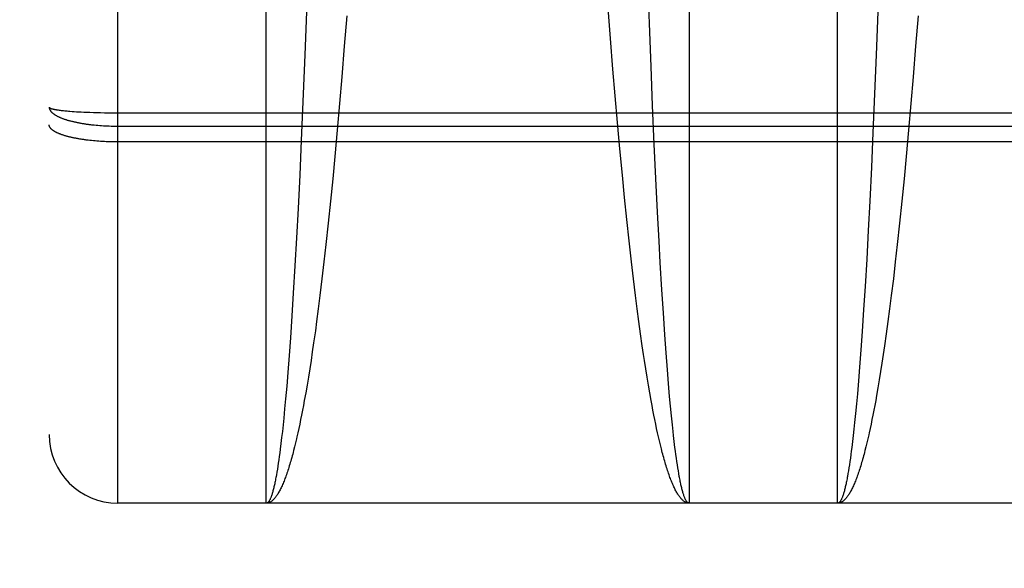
# Model space of a CAD drawing. Header units: inches. Extents: x 0 to 210, y 0 to 136.
# Tile 5 of 93: x 63.423 to 63.854, y 37.429 to 37.669. Entities that reach past the tile are written whole.
import ezdxf

# ---------------------------------------------------------------- set-up
doc = ezdxf.new("R2010")
doc.units = ezdxf.units.IN
doc.header["$LTSCALE"] = 11.549409
doc.header["$MEASUREMENT"] = 0
doc.linetypes.add('HIDDEN', pattern=[0.2, 0.1, -0.1])
doc.layers.get('0').update_dxf_attribs({"linetype": 'CONTINUOUS'})
for name, color, linetype in [('02___PRT_ALL_AXES', 7, 'CONTINUOUS'), ('DEFAULT_2', 8, 'HIDDEN'), ('DIMENSIONS', 7, 'CONTINUOUS')]:
    doc.layers.add(name, color=color, linetype=linetype)
doc.styles.get("Standard").update_dxf_attribs({"font": 'arial.ttf'})
doc.dimstyles.new('DIMSTYLE_1', dxfattribs={"dimtxt": 0.926423, "dimasz": 1.235231, "dimexe": 0.09, "dimexo": 0.07, "dimgap": 0.0375, "dimtad": 0, "dimtih": 1, "dimtoh": 1, "dimzin": 4, "dimdsep": 46, "dimtxsty": 'Standard', "dimblk": '_FILLED', "dimblk1": '_FILLED', "dimblk2": '_FILLED', "dimcen": 0.09, "dimazin": 1, "dimtfac": 1, "dimtofl": 0, "dimtmove": 0, "dimatfit": 3, "dimldrblk": '_FILLED', "dimfxl": 0, "dimtolj": 1, "dimtzin": 4, "dimarcsym": 0})

# ---------------------------------------------------------------- blocks, each defined once
blk = doc.blocks.new('_FILLED')
at = {"color": 0, "linetype": 'ByBlock'}
blk.add_solid([(0, 0), (-1, 0.2), (-1, -0.2)], dxfattribs=at)
blk = doc.blocks.new('*D13')
at = {"layer": 'DIMENSIONS', "color": 2, "linetype": 'Continuous'}
for p, q in [((62.9358, 76.15688), (60.56498, 76.15688)), ((66.5608, 76.15688), (69.03127, 76.15688))]:
    blk.add_line(p, q, dxfattribs=at)
at = {"layer": 'DIMENSIONS', "color": 2, "linetype": 'Continuous', "xscale": 1.2352309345, "yscale": 1.2352309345, "zscale": 1.2352309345}
blk.add_blockref('_FILLED', (62.9358, 76.15688), dxfattribs=at)
at = {"layer": 'DIMENSIONS', "color": 2, "linetype": 'Continuous', "xscale": 1.2352309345, "yscale": 1.2352309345, "zscale": 1.2352309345, "rotation": 180}
blk.add_blockref('_FILLED', (66.5608, 76.15688), dxfattribs=at)
at = {"layer": 'DIMENSIONS', "color": 2, "linetype": 'Continuous', "insert": (60.10177, 76.62009), "char_height": 0.926423, "width": 2.5175292, "attachment_point": 3, "line_spacing_factor": 0.9}
blk.add_mtext('3.63', dxfattribs=at)

msp = doc.modelspace()

# ---------------------------------------------------------------- linework, layer by layer
at = {"layer": '02___PRT_ALL_AXES', "color": 8, "linetype": 'HIDDEN'}
for p, q in [((63.5308, 37.45741), (63.4658, 37.45741)), ((63.7808, 37.45741), (63.7158, 37.45741))]:
    msp.add_line(p, q, dxfattribs=at)
at = {"layer": 'DEFAULT_2', "color": 8, "linetype": 'HIDDEN'}
for p, q in [((63.4658, 37.45741), (63.4658, 39.24241)), ((63.4358, 39.21241), (63.4358, 37.48741)), ((63.5308, 37.45741), (63.5308, 38.2682)), ((63.7158, 38.2682), (63.7158, 37.45741)), ((63.7808, 37.45741), (63.7808, 38.2682)), ((63.69842, 37.66717), (63.69774, 37.68589)), ((63.54838, 37.6723), (63.54767, 37.65348)), ((63.68141, 37.66058), (63.6804, 37.67385)), ((63.79838, 37.6723), (63.79767, 37.65348)), ((63.56596, 37.67054), (63.56493, 37.65725)), ((63.81596, 37.67054), (63.81493, 37.65725)), ((63.69914, 37.64834), (63.69842, 37.66717)), ((63.68248, 37.64724), (63.68141, 37.66058)), ((63.56493, 37.65725), (63.56386, 37.6439)), ((63.81493, 37.65725), (63.81386, 37.6439)), ((63.54767, 37.65348), (63.54698, 37.63638)), ((63.79767, 37.65348), (63.79698, 37.63638)), ((63.68345, 37.63556), (63.68248, 37.64724)), ((63.69984, 37.63127), (63.69914, 37.64834)), ((63.56386, 37.6439), (63.56288, 37.63222)), ((63.81386, 37.6439), (63.81288, 37.63222)), ((63.54698, 37.63638), (63.54626, 37.61942)), ((63.68446, 37.62391), (63.68345, 37.63556)), ((63.79698, 37.63638), (63.79626, 37.61942)), ((63.44018, 37.62931), (63.44063, 37.62925)), ((63.44063, 37.62925), (63.4411, 37.6292)), ((63.4411, 37.6292), (63.44158, 37.62914)), ((63.44158, 37.62914), (63.44209, 37.62908)), ((63.44209, 37.62908), (63.44261, 37.62903)), ((63.44261, 37.62903), (63.44316, 37.62898)), ((63.44316, 37.62898), (63.44372, 37.62893)), ((63.44372, 37.62893), (63.4443, 37.62888)), ((63.4443, 37.62888), (63.44489, 37.62883)), ((63.56288, 37.63222), (63.56186, 37.6206)), ((63.70058, 37.61438), (63.69984, 37.63127)), ((63.81288, 37.63222), (63.81186, 37.6206)), ((63.44489, 37.62883), (63.44581, 37.62876)), ((63.44581, 37.62876), (63.44677, 37.62869)), ((63.44677, 37.62869), (63.44776, 37.62863)), ((63.44776, 37.62863), (63.44879, 37.62857)), ((63.44879, 37.62857), (63.44984, 37.62852)), ((63.44984, 37.62852), (63.45093, 37.62846)), ((63.45093, 37.62846), (63.45203, 37.62841)), ((63.45203, 37.62841), (63.45355, 37.62835)), ((63.45355, 37.62835), (63.45511, 37.6283)), ((63.45511, 37.6283), (63.45669, 37.62826)), ((63.45669, 37.62826), (63.45831, 37.62822)), ((63.45831, 37.62822), (63.45995, 37.62819)), ((63.45995, 37.62819), (63.46161, 37.62817)), ((63.46161, 37.62817), (63.46328, 37.62815)), ((63.46328, 37.62815), (63.46496, 37.62814)), ((63.46496, 37.62814), (64.03165, 37.62814)), ((63.45629, 37.62274), (63.4571, 37.62267)), ((63.4571, 37.62267), (63.4579, 37.6226)), ((63.4579, 37.6226), (63.45872, 37.62255)), ((63.45872, 37.62255), (63.45954, 37.6225)), ((63.45954, 37.6225), (63.46036, 37.62245)), ((63.46036, 37.62245), (63.46119, 37.62241)), ((63.46119, 37.62241), (63.46203, 37.62238)), ((63.46203, 37.62238), (63.46286, 37.62235)), ((63.46286, 37.62235), (63.4637, 37.62233)), ((63.4637, 37.62233), (63.46454, 37.62232)), ((63.46454, 37.62232), (63.46538, 37.62231)), ((63.46538, 37.62231), (64.0308, 37.62231)), ((63.56186, 37.6206), (63.5608, 37.60907)), ((63.6855, 37.61235), (63.68446, 37.62391)), ((63.81186, 37.6206), (63.8108, 37.60907)), ((63.45355, 37.61606), (63.45279, 37.61614)), ((63.45433, 37.61597), (63.45355, 37.61606)), ((63.45511, 37.6159), (63.45433, 37.61597)), ((63.54611, 37.61606), (63.54541, 37.60102)), ((63.54626, 37.61942), (63.54611, 37.61606)), ((63.79626, 37.61942), (63.79557, 37.60435)), ((63.4559, 37.61582), (63.45511, 37.6159)), ((63.4567, 37.61576), (63.4559, 37.61582)), ((63.4575, 37.6157), (63.4567, 37.61576)), ((63.45831, 37.61564), (63.4575, 37.6157)), ((63.45913, 37.61559), (63.45831, 37.61564)), ((63.45995, 37.61555), (63.45913, 37.61559)), ((63.46078, 37.61551), (63.45995, 37.61555)), ((63.46161, 37.61548), (63.46078, 37.61551)), ((63.46245, 37.61545), (63.46161, 37.61548)), ((63.46328, 37.61543), (63.46245, 37.61545)), ((63.46412, 37.61542), (63.46328, 37.61543)), ((63.46496, 37.61541), (63.46412, 37.61542)), ((63.4658, 37.61541), (63.46496, 37.61541)), ((64.03122, 37.61541), (63.4658, 37.61541)), ((63.68659, 37.60085), (63.6855, 37.61235)), ((63.70127, 37.59936), (63.70058, 37.61438)), ((63.5608, 37.60907), (63.55987, 37.59922)), ((63.8108, 37.60907), (63.80987, 37.59922)), ((63.79557, 37.60435), (63.79485, 37.5895)), ((63.54541, 37.60102), (63.54469, 37.58625)), ((63.55987, 37.59922), (63.5589, 37.58949)), ((63.68755, 37.5911), (63.68659, 37.60085)), ((63.702, 37.58464), (63.70127, 37.59936)), ((63.80987, 37.59922), (63.8089, 37.58949)), ((63.68853, 37.58151), (63.68755, 37.5911)), ((63.54469, 37.58625), (63.54402, 37.57349)), ((63.5589, 37.58949), (63.55791, 37.57993)), ((63.79485, 37.5895), (63.79419, 37.57664)), ((63.8089, 37.58949), (63.80791, 37.57993)), ((63.68954, 37.57211), (63.68853, 37.58151)), ((63.70267, 37.57192), (63.702, 37.58464)), ((63.55791, 37.57993), (63.5569, 37.57056)), ((63.80791, 37.57993), (63.8069, 37.57056)), ((63.54402, 37.57349), (63.54333, 37.56113)), ((63.79419, 37.57664), (63.79351, 37.56418)), ((63.5569, 37.57056), (63.55603, 37.56292)), ((63.69057, 37.56292), (63.68954, 37.57211)), ((63.70319, 37.56265), (63.70267, 37.57192)), ((63.8069, 37.57056), (63.80603, 37.56292)), ((63.54333, 37.56113), (63.54262, 37.54925)), ((63.55603, 37.56292), (63.55516, 37.55545)), ((63.69145, 37.55545), (63.69057, 37.56292)), ((63.7039, 37.55071), (63.70319, 37.56265)), ((63.79351, 37.56418), (63.7928, 37.55217)), ((63.80603, 37.56292), (63.80516, 37.55545)), ((63.55516, 37.55545), (63.55426, 37.54816)), ((63.69235, 37.54816), (63.69145, 37.55545)), ((63.7928, 37.55217), (63.79217, 37.54208)), ((63.80516, 37.55545), (63.80426, 37.54816)), ((63.54262, 37.54925), (63.54199, 37.53928)), ((63.55426, 37.54816), (63.55354, 37.54246)), ((63.69307, 37.54246), (63.69235, 37.54816)), ((63.70453, 37.54068), (63.7039, 37.55071)), ((63.80426, 37.54816), (63.80354, 37.54246)), ((63.54199, 37.53928), (63.54134, 37.52974)), ((63.55354, 37.54246), (63.5528, 37.53691)), ((63.69381, 37.53691), (63.69307, 37.54246)), ((63.70518, 37.53108), (63.70453, 37.54068)), ((63.79217, 37.54208), (63.79153, 37.53242)), ((63.80354, 37.54246), (63.8028, 37.53691)), ((63.5528, 37.53691), (63.55225, 37.53283)), ((63.69455, 37.53149), (63.69381, 37.53691)), ((63.8028, 37.53691), (63.80206, 37.53149)), ((63.55225, 37.53283), (63.5515, 37.52752)), ((63.6953, 37.52621), (63.69455, 37.53149)), ((63.70574, 37.52322), (63.70518, 37.53108)), ((63.79153, 37.53242), (63.79096, 37.5245)), ((63.80206, 37.53149), (63.80131, 37.52621)), ((63.54134, 37.52974), (63.54077, 37.52194)), ((63.5515, 37.52752), (63.55093, 37.52363)), ((63.69587, 37.52236), (63.6953, 37.52621)), ((63.80131, 37.52621), (63.80074, 37.52236)), ((63.54077, 37.52194), (63.54019, 37.51451)), ((63.55093, 37.52363), (63.55036, 37.51984)), ((63.69625, 37.51984), (63.69587, 37.52236)), ((63.70632, 37.51572), (63.70574, 37.52322)), ((63.79096, 37.5245), (63.79039, 37.51695)), ((63.80074, 37.52236), (63.80016, 37.51859)), ((63.55036, 37.51984), (63.54978, 37.51613)), ((63.69683, 37.51613), (63.69625, 37.51984)), ((63.79039, 37.51695), (63.7899, 37.51094)), ((63.80016, 37.51859), (63.79959, 37.51492)), ((63.54019, 37.51451), (63.53971, 37.50861)), ((63.54978, 37.51613), (63.5492, 37.51252)), ((63.69741, 37.51252), (63.69683, 37.51613)), ((63.7068, 37.50977), (63.70632, 37.51572)), ((63.79959, 37.51492), (63.799, 37.51134)), ((63.53971, 37.50861), (63.53921, 37.50299)), ((63.54861, 37.509), (63.54802, 37.50559)), ((63.5492, 37.51252), (63.54861, 37.509)), ((63.698, 37.509), (63.69741, 37.51252)), ((63.69859, 37.50559), (63.698, 37.509)), ((63.70729, 37.50409), (63.7068, 37.50977)), ((63.7899, 37.51094), (63.78941, 37.5052)), ((63.799, 37.51134), (63.79841, 37.50785)), ((63.54802, 37.50559), (63.54743, 37.50227)), ((63.69918, 37.50227), (63.69859, 37.50559)), ((63.70769, 37.49975), (63.70729, 37.50409)), ((63.78941, 37.5052), (63.78902, 37.50082)), ((63.79782, 37.50447), (63.79743, 37.50227)), ((63.79841, 37.50785), (63.79782, 37.50447)), ((63.53921, 37.50299), (63.53882, 37.4987)), ((63.54703, 37.50011), (63.54663, 37.49801)), ((63.54743, 37.50227), (63.54703, 37.50011)), ((63.69958, 37.50011), (63.69918, 37.50227)), ((63.69998, 37.49801), (63.69958, 37.50011)), ((63.70809, 37.4956), (63.70769, 37.49975)), ((63.78902, 37.50082), (63.78862, 37.49662)), ((63.79703, 37.50011), (63.79663, 37.49801)), ((63.79743, 37.50227), (63.79703, 37.50011)), ((63.53882, 37.4987), (63.53842, 37.4946)), ((63.54623, 37.49594), (63.54582, 37.49393)), ((63.54663, 37.49801), (63.54623, 37.49594)), ((63.70038, 37.49594), (63.69998, 37.49801)), ((63.70078, 37.49393), (63.70038, 37.49594)), ((63.7085, 37.49165), (63.70809, 37.4956)), ((63.78862, 37.49662), (63.78821, 37.49262)), ((63.79623, 37.49594), (63.79582, 37.49393)), ((63.79663, 37.49801), (63.79623, 37.49594)), ((63.53811, 37.49165), (63.53781, 37.48881)), ((63.53842, 37.4946), (63.53811, 37.49165)), ((63.54542, 37.49197), (63.54501, 37.49005)), ((63.54582, 37.49393), (63.54542, 37.49197)), ((63.70119, 37.49197), (63.70078, 37.49393)), ((63.7016, 37.49005), (63.70119, 37.49197)), ((63.7088, 37.48881), (63.7085, 37.49165)), ((63.78821, 37.49262), (63.78791, 37.48974)), ((63.79542, 37.49197), (63.79501, 37.49005)), ((63.79582, 37.49393), (63.79542, 37.49197)), ((63.53781, 37.48881), (63.5375, 37.48609)), ((63.54501, 37.49005), (63.5446, 37.48818)), ((63.702, 37.48818), (63.7016, 37.49005)), ((63.70241, 37.48637), (63.702, 37.48818)), ((63.70901, 37.48698), (63.7088, 37.48881)), ((63.70931, 37.48434), (63.70901, 37.48698)), ((63.7876, 37.48698), (63.78729, 37.48434)), ((63.78791, 37.48974), (63.7876, 37.48698)), ((63.7944, 37.48727), (63.79399, 37.48548)), ((63.53719, 37.48348), (63.53688, 37.48099)), ((63.5375, 37.48609), (63.53719, 37.48348)), ((63.54358, 37.48374), (63.54317, 37.48205)), ((63.54399, 37.48548), (63.54358, 37.48374)), ((63.70282, 37.4846), (63.70241, 37.48637)), ((63.70324, 37.48289), (63.70282, 37.4846)), ((63.70365, 37.48123), (63.70324, 37.48289)), ((63.70962, 37.4818), (63.70931, 37.48434)), ((63.78729, 37.48434), (63.78699, 37.4818)), ((63.79358, 37.48374), (63.79317, 37.48205)), ((63.79399, 37.48548), (63.79358, 37.48374)), ((63.53667, 37.47939), (63.53647, 37.47785)), ((63.53688, 37.48099), (63.53667, 37.47939)), ((63.70406, 37.47962), (63.70365, 37.48123)), ((63.70983, 37.48018), (63.70962, 37.4818)), ((63.71004, 37.47861), (63.70983, 37.48018)), ((63.71025, 37.47709), (63.71004, 37.47861)), ((63.78657, 37.47861), (63.78636, 37.47709)), ((63.78678, 37.48018), (63.78657, 37.47861)), ((63.78699, 37.4818), (63.78678, 37.48018)), ((63.53605, 37.47492), (63.53584, 37.47354)), ((63.53626, 37.47636), (63.53605, 37.47492)), ((63.53647, 37.47785), (63.53626, 37.47636)), ((63.71046, 37.47563), (63.71025, 37.47709)), ((63.71066, 37.47422), (63.71046, 37.47563)), ((63.71087, 37.47287), (63.71066, 37.47422)), ((63.78594, 37.47422), (63.78573, 37.47287)), ((63.78615, 37.47563), (63.78594, 37.47422)), ((63.78636, 37.47709), (63.78615, 37.47563)), ((63.53563, 37.47221), (63.53542, 37.47094)), ((63.53584, 37.47354), (63.53563, 37.47221)), ((63.71109, 37.47157), (63.71087, 37.47287)), ((63.7113, 37.47032), (63.71109, 37.47157)), ((63.71151, 37.46913), (63.7113, 37.47032)), ((63.78552, 37.47157), (63.78531, 37.47032)), ((63.78573, 37.47287), (63.78552, 37.47157)), ((63.7158, 37.45741), (63.5308, 37.45741)), ((63.9658, 37.45741), (63.7808, 37.45741))]:
    msp.add_line(p, q, dxfattribs=at)
for points in [[(63.4358, 37.63057), (63.43581, 37.63054), (63.43582, 37.63051), (63.43583, 37.63047), (63.43585, 37.63044), (63.43588, 37.6304), (63.43591, 37.63037), (63.43595, 37.63034), (63.43599, 37.6303), (63.43604, 37.63027), (63.4361, 37.63023), (63.43616, 37.6302), (63.43623, 37.63017), (63.4363, 37.63013), (63.43638, 37.6301), (63.43647, 37.63007), (63.43656, 37.63003), (63.43665, 37.63), (63.43676, 37.62997), (63.43686, 37.62993), (63.43698, 37.6299), (63.4371, 37.62987), (63.43722, 37.62984), (63.43735, 37.6298), (63.43749, 37.62977), (63.43763, 37.62974), (63.43778, 37.62971), (63.43793, 37.62968), (63.43809, 37.62964), (63.43825, 37.62961), (63.43842, 37.62958), (63.4386, 37.62955), (63.43878, 37.62952), (63.43896, 37.62949), (63.43915, 37.62946), (63.43935, 37.62943), (63.43955, 37.6294), (63.43975, 37.62937), (63.44018, 37.62931)], [(63.4358, 37.63057), (63.43581, 37.63046), (63.43582, 37.63034), (63.43583, 37.63023), (63.43585, 37.63011), (63.43588, 37.63), (63.43591, 37.62988), (63.43595, 37.62976), (63.43599, 37.62965), (63.43604, 37.62953), (63.4361, 37.62942), (63.43616, 37.62931), (63.43623, 37.62919), (63.4363, 37.62908), (63.43638, 37.62896), (63.43647, 37.62885), (63.43656, 37.62874), (63.43665, 37.62862), (63.43676, 37.62851), (63.43686, 37.6284), (63.43698, 37.62829), (63.4371, 37.62818), (63.43722, 37.62807), (63.43735, 37.62796), (63.43749, 37.62785), (63.43763, 37.62774), (63.43778, 37.62763), (63.43793, 37.62752), (63.43809, 37.62741), (63.43825, 37.62731), (63.43842, 37.6272), (63.4386, 37.62709), (63.43878, 37.62699), (63.43896, 37.62689), (63.43915, 37.62678), (63.43935, 37.62668), (63.43955, 37.62658), (63.43975, 37.62648), (63.43996, 37.62638), (63.44018, 37.62628), (63.4404, 37.62618), (63.44063, 37.62608), (63.44086, 37.62598), (63.4411, 37.62589), (63.44134, 37.62579), (63.44158, 37.6257), (63.44183, 37.62561), (63.44209, 37.62551), (63.44235, 37.62542), (63.44261, 37.62533), (63.44288, 37.62524), (63.44316, 37.62516), (63.44344, 37.62507), (63.44372, 37.62498), (63.444, 37.6249), (63.4443, 37.62482), (63.44459, 37.62473), (63.44489, 37.62465), (63.44519, 37.62457), (63.4455, 37.62449), (63.44581, 37.62441), (63.44613, 37.62434), (63.44645, 37.62426), (63.44677, 37.62419), (63.4471, 37.62412), (63.44743, 37.62404), (63.44776, 37.62397), (63.4481, 37.6239), (63.44844, 37.62384), (63.44879, 37.62377), (63.44914, 37.62371), (63.44949, 37.62364), (63.44984, 37.62358), (63.4502, 37.62352), (63.45056, 37.62346), (63.45093, 37.6234), (63.45129, 37.62334), (63.45166, 37.62329), (63.45203, 37.62323), (63.45241, 37.62318), (63.45279, 37.62313), (63.45317, 37.62308), (63.45355, 37.62303), (63.45394, 37.62299), (63.45432, 37.62294), (63.45471, 37.6229), (63.45511, 37.62286), (63.4555, 37.62282), (63.45629, 37.62274)], [(63.45279, 37.61614), (63.45204, 37.61624), (63.45166, 37.61629), (63.4513, 37.61634), (63.45093, 37.61639), (63.45056, 37.61644), (63.4502, 37.61649), (63.44985, 37.61655), (63.44949, 37.61661), (63.44914, 37.61666), (63.44879, 37.61672), (63.44845, 37.61678), (63.44811, 37.61684), (63.44777, 37.6169), (63.44743, 37.61697), (63.4471, 37.61703), (63.44677, 37.6171), (63.44645, 37.61717), (63.44613, 37.61723), (63.44582, 37.6173), (63.4455, 37.61737), (63.4452, 37.61744), (63.44489, 37.61752), (63.44459, 37.61759), (63.4443, 37.61766), (63.44401, 37.61774), (63.44372, 37.61782), (63.44344, 37.61789), (63.44316, 37.61797), (63.44289, 37.61805), (63.44262, 37.61813), (63.44235, 37.61821), (63.44209, 37.61829), (63.44184, 37.61838), (63.44159, 37.61846), (63.44134, 37.61854), (63.4411, 37.61863), (63.44086, 37.61872), (63.44063, 37.6188), (63.4404, 37.61889), (63.44018, 37.61898), (63.43997, 37.61907), (63.43976, 37.61916), (63.43955, 37.61925), (63.43935, 37.61934), (63.43915, 37.61943), (63.43896, 37.61953), (63.43878, 37.61962), (63.4386, 37.61972), (63.43842, 37.61981), (63.43825, 37.61991), (63.43809, 37.62), (63.43793, 37.6201), (63.43778, 37.62019), (63.43763, 37.62029), (63.43749, 37.62039), (63.43735, 37.62049), (63.43722, 37.62059), (63.4371, 37.62069), (63.43698, 37.62079), (63.43686, 37.62089), (63.43676, 37.62099), (63.43665, 37.62109), (63.43656, 37.62119), (63.43647, 37.62129), (63.43638, 37.62139), (63.4363, 37.6215), (63.43623, 37.6216), (63.43616, 37.6217), (63.4361, 37.6218), (63.43604, 37.62191), (63.43599, 37.62201), (63.43595, 37.62211), (63.43591, 37.62222), (63.43588, 37.62232), (63.43585, 37.62242), (63.43583, 37.62253), (63.43582, 37.62263), (63.43581, 37.62273), (63.4358, 37.62284)], [(63.5446, 37.48818), (63.5442, 37.48637), (63.54399, 37.48548)], [(63.79501, 37.49005), (63.7946, 37.48818), (63.7944, 37.48727)], [(63.54317, 37.48205), (63.54275, 37.48042), (63.54254, 37.47962), (63.54234, 37.47883), (63.54213, 37.47806), (63.54192, 37.4773), (63.54171, 37.47656), (63.5415, 37.47583), (63.54129, 37.47511), (63.54108, 37.4744), (63.54087, 37.47371), (63.54066, 37.47304), (63.54045, 37.47237), (63.54024, 37.47172), (63.54003, 37.47109), (63.53982, 37.47047), (63.53961, 37.46986), (63.5394, 37.46927), (63.53919, 37.46869), (63.53897, 37.46812), (63.53876, 37.46757), (63.53855, 37.46703), (63.53834, 37.46651), (63.53812, 37.466), (63.53791, 37.46551), (63.5377, 37.46503), (63.53748, 37.46456), (63.53727, 37.46411), (63.53706, 37.46367), (63.53684, 37.46325), (63.53663, 37.46284), (63.53641, 37.46245), (63.5362, 37.46207), (63.53598, 37.4617), (63.53577, 37.46136), (63.53555, 37.46102), (63.53534, 37.4607), (63.53512, 37.46039), (63.53491, 37.4601), (63.53469, 37.45983), (63.53448, 37.45957), (63.53426, 37.45932), (63.53405, 37.45909), (63.53383, 37.45887), (63.53362, 37.45867), (63.5334, 37.45848), (63.53318, 37.45831), (63.53297, 37.45815), (63.53275, 37.45801), (63.53253, 37.45789), (63.53232, 37.45777), (63.5321, 37.45768), (63.53189, 37.45759), (63.53167, 37.45753), (63.53145, 37.45747), (63.53124, 37.45744), (63.53102, 37.45741), (63.5308, 37.45741)], [(63.7158, 37.45741), (63.71559, 37.45741), (63.71537, 37.45744), (63.71516, 37.45747), (63.71494, 37.45753), (63.71472, 37.45759), (63.71451, 37.45768), (63.71429, 37.45777), (63.71407, 37.45789), (63.71386, 37.45801), (63.71364, 37.45815), (63.71343, 37.45831), (63.71321, 37.45848), (63.71299, 37.45867), (63.71278, 37.45887), (63.71256, 37.45909), (63.71235, 37.45932), (63.71213, 37.45957), (63.71192, 37.45983), (63.7117, 37.4601), (63.71148, 37.46039), (63.71127, 37.4607), (63.71105, 37.46102), (63.71084, 37.46136), (63.71062, 37.4617), (63.71041, 37.46207), (63.7102, 37.46245), (63.70998, 37.46284), (63.70977, 37.46325), (63.70955, 37.46367), (63.70934, 37.46411), (63.70913, 37.46456), (63.70891, 37.46503), (63.7087, 37.46551), (63.70849, 37.466), (63.70827, 37.46651), (63.70806, 37.46703), (63.70785, 37.46757), (63.70763, 37.46812), (63.70742, 37.46869), (63.70721, 37.46927), (63.707, 37.46986), (63.70679, 37.47047), (63.70658, 37.47109), (63.70637, 37.47172), (63.70616, 37.47237), (63.70594, 37.47304), (63.70573, 37.47371), (63.70552, 37.4744), (63.70532, 37.47511), (63.70511, 37.47583), (63.7049, 37.47656), (63.70469, 37.4773), (63.70448, 37.47806), (63.70427, 37.47883), (63.70406, 37.47962)], [(63.79317, 37.48205), (63.79275, 37.48042), (63.79254, 37.47962), (63.79234, 37.47883), (63.79213, 37.47806), (63.79192, 37.4773), (63.79171, 37.47656), (63.7915, 37.47583), (63.79129, 37.47511), (63.79108, 37.4744), (63.79087, 37.47371), (63.79066, 37.47304), (63.79045, 37.47237), (63.79024, 37.47172), (63.79003, 37.47109), (63.78982, 37.47047), (63.78961, 37.46986), (63.7894, 37.46927), (63.78919, 37.46869), (63.78897, 37.46812), (63.78876, 37.46757), (63.78855, 37.46703), (63.78834, 37.46651), (63.78812, 37.466), (63.78791, 37.46551), (63.7877, 37.46503), (63.78748, 37.46456), (63.78727, 37.46411), (63.78706, 37.46367), (63.78684, 37.46325), (63.78663, 37.46284), (63.78641, 37.46245), (63.7862, 37.46207), (63.78598, 37.4617), (63.78577, 37.46136), (63.78555, 37.46102), (63.78534, 37.4607), (63.78512, 37.46039), (63.78491, 37.4601), (63.78469, 37.45983), (63.78448, 37.45957), (63.78426, 37.45932), (63.78405, 37.45909), (63.78383, 37.45887), (63.78362, 37.45867), (63.7834, 37.45848), (63.78318, 37.45831), (63.78297, 37.45815), (63.78275, 37.45801), (63.78253, 37.45789), (63.78232, 37.45777), (63.7821, 37.45768), (63.78189, 37.45759), (63.78167, 37.45753), (63.78145, 37.45747), (63.78124, 37.45744), (63.78102, 37.45741), (63.7808, 37.45741)], [(63.53542, 37.47094), (63.53521, 37.46972), (63.5351, 37.46913), (63.535, 37.46856), (63.53489, 37.468), (63.53478, 37.46745), (63.53468, 37.46692), (63.53457, 37.4664), (63.53446, 37.4659), (63.53436, 37.46541), (63.53425, 37.46494), (63.53414, 37.46448), (63.53404, 37.46403), (63.53393, 37.4636), (63.53382, 37.46318), (63.53372, 37.46278), (63.53361, 37.46239), (63.5335, 37.46201), (63.53339, 37.46165), (63.53329, 37.46131), (63.53318, 37.46098), (63.53307, 37.46066), (63.53296, 37.46036), (63.53286, 37.46007), (63.53275, 37.4598), (63.53264, 37.45954), (63.53253, 37.4593), (63.53243, 37.45907), (63.53232, 37.45885), (63.53221, 37.45866), (63.5321, 37.45847), (63.53199, 37.4583), (63.53189, 37.45815), (63.53178, 37.45801), (63.53167, 37.45788), (63.53156, 37.45777), (63.53145, 37.45767), (63.53135, 37.45759), (63.53124, 37.45752), (63.53113, 37.45747), (63.53102, 37.45744), (63.53091, 37.45741), (63.5308, 37.45741)], [(63.78531, 37.47032), (63.7851, 37.46913), (63.785, 37.46856), (63.78489, 37.468), (63.78478, 37.46745), (63.78468, 37.46692), (63.78457, 37.4664), (63.78446, 37.4659), (63.78436, 37.46541), (63.78425, 37.46494), (63.78414, 37.46448), (63.78404, 37.46403), (63.78393, 37.4636), (63.78382, 37.46318), (63.78372, 37.46278), (63.78361, 37.46239), (63.7835, 37.46201), (63.78339, 37.46165), (63.78329, 37.46131), (63.78318, 37.46098), (63.78307, 37.46066), (63.78296, 37.46036), (63.78286, 37.46007), (63.78275, 37.4598), (63.78264, 37.45954), (63.78253, 37.4593), (63.78243, 37.45907), (63.78232, 37.45885), (63.78221, 37.45866), (63.7821, 37.45847), (63.78199, 37.4583), (63.78189, 37.45815), (63.78178, 37.45801), (63.78167, 37.45788), (63.78156, 37.45777), (63.78145, 37.45767), (63.78135, 37.45759), (63.78124, 37.45752), (63.78113, 37.45747), (63.78102, 37.45744), (63.78091, 37.45741), (63.7808, 37.45741)], [(63.7158, 37.45741), (63.7157, 37.45741), (63.71559, 37.45744), (63.71548, 37.45747), (63.71537, 37.45752), (63.71526, 37.45759), (63.71516, 37.45767), (63.71505, 37.45777), (63.71494, 37.45788), (63.71483, 37.45801), (63.71472, 37.45815), (63.71461, 37.4583), (63.71451, 37.45847), (63.7144, 37.45866), (63.71429, 37.45885), (63.71418, 37.45907), (63.71408, 37.4593), (63.71397, 37.45954), (63.71386, 37.4598), (63.71375, 37.46007), (63.71364, 37.46036), (63.71354, 37.46066), (63.71343, 37.46098), (63.71332, 37.46131), (63.71321, 37.46165), (63.71311, 37.46201), (63.713, 37.46239), (63.71289, 37.46278), (63.71279, 37.46318), (63.71268, 37.4636), (63.71257, 37.46403), (63.71246, 37.46448), (63.71236, 37.46494), (63.71225, 37.46541), (63.71214, 37.4659), (63.71204, 37.4664), (63.71193, 37.46692), (63.71183, 37.46745), (63.71172, 37.468), (63.71161, 37.46856), (63.71151, 37.46913)]]:
    msp.add_lwpolyline(points, dxfattribs=at)
msp.add_arc((63.4658, 37.48741), 0.03, 180, 270, dxfattribs=at)

# ---------------------------------------------------------------- dimensions: what is measured, and where the dimension line sits
at = {"layer": 'DIMENSIONS', "color": 2, "linetype": 'Continuous'}
dim = msp.add_linear_dim(base=(66.5608043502, 76.1568822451), p1=(62.9358043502, 94.6999062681), p2=(66.5608043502, 37.4289062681), dimstyle='DIMSTYLE_1', dxfattribs=at)
dim.commit()
dim.dimension.update_dxf_attribs({"geometry": '*D13', "text_midpoint": (58.8418029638, 76.1517175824), "dimtype": 160})

doc.saveas('drawing.dxf')
